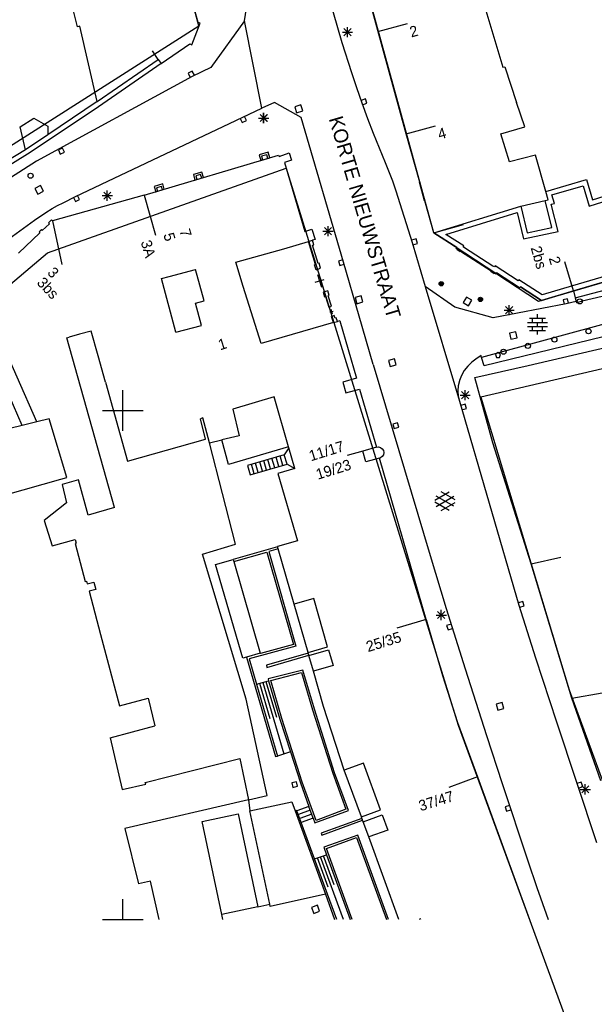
# Model space of a CAD drawing. Header units: millimetres. Extents: x 135944 to 142000, y 454200 to 456692.
# Tile 26 of 153: x 136790 to 136846, y 455692 to 455788. Entities that reach past the tile are written whole.
import ezdxf
from ezdxf.enums import TextEntityAlignment as Align

# ---------------------------------------------------------------- set-up
doc = ezdxf.new("R2010")
doc.units = ezdxf.units.MM
for name, color, linetype in [('TotaalGBKN2013_Bistad', 251, 'Continuous'), ('TotaalGBKN2013X$0$Contouren', 251, 'Continuous'), ('TotaalGBKN2013X$0$Xref', 251, 'Continuous')]:
    doc.layers.add(name, color=color, linetype=linetype)
doc.layers.add('TotaalGBKN2013X$0$PSVPORTS', color=251, linetype='Continuous', plot=False)
doc.styles.add('TotaalGBKN2013X$0$GBKN binnenstad 2009$0$Standard', font='txt')

# ---------------------------------------------------------------- blocks, each defined once
blk = doc.blocks.new('TotaalGBKN2013X$0$GBKN binnenstad 2009')
at = {"layer": 'TotaalGBKN2013_Bistad'}
for p, q in [((136807383, 455788106), (136804417, 455799154)), ((136795550, 455787685), (136793312, 455796505)), ((136819501, 455793181), (136821531, 455786161)), ((136825043, 455787317), (136823428, 455793408)), ((136811966, 455788286), (136812431, 455791351)), ((136835465, 455789932), (136837343, 455783719)), ((136811966, 455788286), (136808643, 455783687)), ((136813655, 455779682), (136811966, 455788286)), ((136795747, 455787743), (136795550, 455787685)), ((136797480, 455780339), (136795747, 455787743)), ((136806789, 455785929), (136807589, 455788028)), ((136807589, 455788028), (136807383, 455788106)), ((136821581, 455787162), (136822581, 455787162)), ((136821727, 455786808), (136822435, 455787516)), ((136822435, 455786808), (136821727, 455787516)), ((136822081, 455786662), (136822081, 455787662)), ((136827841, 455777176), (136825043, 455787317)), ((136825072, 455787214), (136827964, 455788012)), ((136803465, 455784491), (136802895, 455785313)), ((136803746, 455784078), (136806583, 455786007)), ((136806583, 455786007), (136806789, 455785929)), ((136821531, 455786161), (136822461, 455783201)), ((136797480, 455780339), (136803465, 455784491)), ((136803465, 455784491), (136803746, 455784078)), ((136803746, 455784078), (136797602, 455779816)), ((136806821, 455783324), (136806420, 455783120)), ((136808643, 455783687), (136806821, 455782821)), ((136807025, 455782923), (136806821, 455783324)), ((136837343, 455783719), (136837530, 455783770)), ((136837530, 455783770), (136838702, 455780238)), ((136806821, 455782821), (136791491, 455774481)), ((136806420, 455783120), (136806624, 455782719)), ((136822461, 455783201), (136822961, 455781713)), ((136822961, 455781713), (136823481, 455780231)), ((136823828, 455780599), (136823405, 455780447)), ((136823980, 455780176), (136823828, 455780599)), ((136797602, 455779816), (136790894, 455775323)), ((136797480, 455780339), (136792633, 455777088)), ((136795341, 455771011), (136813655, 455779682)), ((136814891, 455780261), (136813655, 455779682)), ((136817511, 455778791), (136814891, 455780261)), ((136817497, 455780013), (136816902, 455779838)), ((136816902, 455779838), (136817077, 455779243)), ((136817077, 455779243), (136817672, 455779418)), ((136817672, 455779418), (136817497, 455780013)), ((136823481, 455780231), (136824044, 455778692)), ((136823557, 455780024), (136823980, 455780176)), ((136839492, 455777858), (136838702, 455780238)), ((136789905, 455777873), (136791253, 455778704)), ((136791253, 455778704), (136792613, 455777929)), ((136811534, 455778690), (136811726, 455778283)), ((136811726, 455778283), (136812133, 455778475)), ((136812133, 455778475), (136811941, 455778882)), ((136813331, 455778722), (136814331, 455778722)), ((136813341, 455778722), (136814341, 455778722)), ((136813477, 455778368), (136814185, 455779076)), ((136814185, 455778368), (136813477, 455779076)), ((136813487, 455778368), (136814195, 455779076)), ((136814195, 455778368), (136813487, 455779076)), ((136813831, 455778222), (136813831, 455779222)), ((136813841, 455778222), (136813841, 455779222)), ((136821691, 455764571), (136817511, 455778791)), ((136824044, 455778692), (136824601, 455777231)), ((136790420, 455775611), (136789905, 455777873)), ((136792613, 455777929), (136792633, 455777088)), ((136827841, 455777176), (136830733, 455777974)), ((136837148, 455777163), (136839492, 455777858)), ((136792633, 455777088), (136790420, 455775611)), ((136824601, 455777231), (136825781, 455774371)), ((136829177, 455772420), (136827841, 455777176)), ((136837996, 455774413), (136837148, 455777163)), ((136790420, 455775611), (136786438, 455773191)), ((136794062, 455775773), (136793653, 455775586)), ((136793653, 455775586), (136793840, 455775177)), ((136794249, 455775364), (136794062, 455775773)), ((136790894, 455775323), (136786692, 455772760)), ((136793840, 455775177), (136794249, 455775364)), ((136802101, 455771141), (136815301, 455775081)), ((136814133, 455775120), (136813628, 455774969)), ((136813628, 455774969), (136813733, 455774614)), ((136814238, 455774765), (136814133, 455775120)), ((136815301, 455775081), (136815361, 455774951)), ((136815361, 455774951), (136816351, 455775291)), ((136816571, 455774571), (136815871, 455774351)), ((136816351, 455775291), (136816571, 455774571)), ((136840540, 455775083), (136837996, 455774413)), ((136841556, 455771518), (136840540, 455775083)), ((136791491, 455774481), (136772531, 455762411)), ((136815871, 455774351), (136817881, 455767581)), ((136825781, 455774371), (136826501, 455772551)), ((136807637, 455773174), (136807172, 455773035)), ((136807172, 455773035), (136807275, 455772686)), ((136807740, 455772825), (136807637, 455773174)), ((136841556, 455771518), (136845569, 455772672)), ((136845569, 455772672), (136846172, 455770695)), ((136791884, 455772097), (136791338, 455771803)), ((136791338, 455771803), (136791632, 455771257)), ((136792178, 455771551), (136791884, 455772097)), ((136803778, 455772012), (136803314, 455771874)), ((136803314, 455771874), (136803414, 455771534)), ((136803878, 455771672), (136803778, 455772012)), ((136826501, 455772551), (136826834, 455771580)), ((136829139, 455772409), (136829177, 455772420)), ((136829650, 455770593), (136829139, 455772409)), ((136846172, 455770695), (136851568, 455772398)), ((136791632, 455771257), (136792178, 455771551)), ((136802101, 455771141), (136793075, 455768617)), ((136794121, 455770381), (136795341, 455771011)), ((136795139, 455770909), (136795346, 455770509)), ((136795346, 455770509), (136795746, 455770716)), ((136795746, 455770716), (136795539, 455771115)), ((136797961, 455771102), (136798961, 455771102)), ((136798107, 455770748), (136798815, 455771456)), ((136798815, 455770748), (136798107, 455771456)), ((136798461, 455770602), (136798461, 455771602)), ((136802101, 455771141), (136803214, 455767228)), ((136826834, 455771580), (136828441, 455766491)), ((136792419, 455769452), (136793041, 455769831)), ((136793041, 455769831), (136793574, 455770119)), ((136793574, 455770119), (136794121, 455770381)), ((136829689, 455770604), (136829650, 455770593)), ((136830576, 455767455), (136829689, 455770604)), ((136839123, 455770070), (136841499, 455770618)), ((136839123, 455770070), (136839738, 455767436)), ((136842172, 455767959), (136841499, 455770618)), ((136791301, 455768698), (136792419, 455769452)), ((136771431, 455754401), (136791301, 455768698)), ((136792774, 455768331), (136792075, 455767667)), ((136792979, 455768718), (136792678, 455768432)), ((136792678, 455768432), (136792774, 455768331)), ((136793075, 455768617), (136792979, 455768718)), ((136793075, 455768617), (136793996, 455764331)), ((136817881, 455767581), (136818571, 455767801)), ((136818571, 455767801), (136818881, 455766791)), ((136819807, 455767258), (136820515, 455767966)), ((136820515, 455767258), (136819807, 455767966)), ((136820161, 455767112), (136820161, 455768112)), ((136830576, 455767455), (136833468, 455768253)), ((136839738, 455767436), (136842172, 455767959)), ((136844469, 455761062), (136870780, 455768054)), ((136791846, 455767449), (136789738, 455765446)), ((136791979, 455767768), (136791750, 455767550)), ((136791750, 455767550), (136791846, 455767449)), ((136792075, 455767667), (136791979, 455767768)), ((136819661, 455767612), (136820661, 455767612)), ((136828812, 455766844), (136828381, 455766712)), ((136828943, 455766413), (136828812, 455766844)), ((136830576, 455767455), (136832824, 455766011)), ((136811091, 455764581), (136815831, 455765861)), ((136815831, 455765861), (136818242, 455766596)), ((136818242, 455766596), (136818624, 455766713)), ((136818920, 455764345), (136818242, 455766596)), ((136818881, 455766791), (136818624, 455766713)), ((136818757, 455766268), (136818624, 455766713)), ((136818647, 455766235), (136818757, 455766268)), ((136819190, 455764433), (136818647, 455766235)), ((136828441, 455766491), (136829703, 455762190)), ((136828512, 455766282), (136828943, 455766413)), ((136832824, 455766011), (136832759, 455765910)), ((136832759, 455765910), (136832871, 455765838)), ((136844294, 455761737), (136859155, 455766123)), ((136832871, 455765838), (136832844, 455765796)), ((136832844, 455765796), (136833147, 455765601)), ((136833147, 455765601), (136833174, 455765643)), ((136833174, 455765643), (136836184, 455763709)), ((136811821, 455762171), (136811091, 455764581)), ((136818822, 455764313), (136818920, 455764345)), ((136818980, 455763826), (136818822, 455764313)), ((136818980, 455763826), (136819435, 455763974)), ((136819277, 455764461), (136819190, 455764433)), ((136819435, 455763974), (136819277, 455764461)), ((136821626, 455764790), (136821194, 455764664)), ((136821194, 455764664), (136821320, 455764232)), ((136821320, 455764232), (136821752, 455764358)), ((136823221, 455759271), (136821691, 455764571)), ((136844291, 455761736), (136843435, 455764612)), ((136803794, 455762945), (136804540, 455763146)), ((136804540, 455763146), (136807147, 455763850)), ((136807979, 455760771), (136807147, 455763850)), ((136819132, 455763349), (136819528, 455762103)), ((136836184, 455763709), (136836157, 455763667)), ((136836157, 455763667), (136836488, 455763455)), ((136836488, 455763455), (136836515, 455763497)), ((136836515, 455763497), (136836661, 455763403)), ((136836661, 455763403), (136836726, 455763504)), ((136836726, 455763504), (136838996, 455762046)), ((136805214, 455757683), (136803794, 455762945)), ((136813598, 455756568), (136811821, 455762171)), ((136818887, 455762585), (136819773, 455762867)), ((136829703, 455762190), (136833081, 455750911)), ((136832641, 455760151), (136829703, 455762190)), ((136869726, 455762719), (136835509, 455754388)), ((136838996, 455762046), (136839066, 455762153)), ((136839066, 455762153), (136841137, 455760796)), ((136791539, 455748869), (136785841, 455761743)), ((136820130, 455761762), (136819679, 455761626)), ((136819679, 455761626), (136819819, 455761161)), ((136819819, 455761161), (136819924, 455761192)), ((136819924, 455761192), (136820239, 455760151)), ((136820270, 455761297), (136820130, 455761762)), ((136820183, 455761271), (136820270, 455761297)), ((136820498, 455760229), (136820183, 455761271)), ((136823409, 455761258), (136822815, 455761080)), ((136822815, 455761080), (136822993, 455760486)), ((136823587, 455760664), (136823409, 455761258)), ((136833757, 455761143), (136833430, 455760616)), ((136834284, 455760816), (136833757, 455761143)), ((136841137, 455760796), (136844294, 455761737)), ((136844294, 455761737), (136844469, 455761062)), ((136844469, 455761062), (136844560, 455760693)), ((136848084, 455761435), (136845126, 455760718)), ((136807124, 455760541), (136807979, 455760771)), ((136807713, 455758357), (136807124, 455760541)), ((136820239, 455760151), (136820361, 455760188)), ((136820361, 455760188), (136820498, 455760229)), ((136822993, 455760486), (136823587, 455760664)), ((136836391, 455759081), (136832641, 455760151)), ((136833430, 455760616), (136833957, 455760289)), ((136833957, 455760289), (136834284, 455760816)), ((136843581, 455760481), (136836391, 455759081)), ((136837607, 455759498), (136838315, 455760206)), ((136838315, 455759498), (136837607, 455760206)), ((136837961, 455759352), (136837961, 455760352)), ((136843708, 455760967), (136843267, 455760877)), ((136843267, 455760877), (136843358, 455760436)), ((136844560, 455760693), (136843581, 455760481)), ((136843799, 455760526), (136843708, 455760967)), ((136844560, 455760693), (136844586, 455760587)), ((136844586, 455760587), (136844709, 455760617)), ((136845126, 455760718), (136844709, 455760617)), ((136820330, 455759671), (136820656, 455759763)), ((136820429, 455759945), (136820558, 455759489)), ((136820514, 455759240), (136820619, 455759272)), ((136820701, 455758622), (136820514, 455759240)), ((136820773, 455759318), (136820619, 455759272)), ((136820846, 455759077), (136820773, 455759318)), ((136820958, 455759111), (136820846, 455759077)), ((136821078, 455758731), (136820958, 455759111)), ((136824611, 455754521), (136823221, 455759271)), ((136837461, 455759852), (136838461, 455759852)), ((136840752, 455759048), (136840752, 455759448)), ((136805214, 455757683), (136807713, 455758357)), ((136820701, 455758622), (136813598, 455756568)), ((136820701, 455758622), (136821078, 455758731)), ((136821321, 455758801), (136821078, 455758731)), ((136821321, 455758801), (136822951, 455753161)), ((136848487, 455758793), (136835258, 455755206)), ((136839772, 455758648), (136841732, 455758648)), ((136839772, 455758248), (136841732, 455758248)), ((136839952, 455759048), (136841552, 455759048)), ((136840252, 455758648), (136840252, 455759048)), ((136840252, 455757848), (136840252, 455758248)), ((136840752, 455758248), (136840752, 455758648)), ((136841252, 455758648), (136841252, 455759048)), ((136841252, 455757848), (136841252, 455758248)), ((136794471, 455757134), (136794705, 455757199)), ((136795724, 455757482), (136794705, 455757199)), ((136796879, 455757803), (136795724, 455757482)), ((136797563, 455755348), (136796879, 455757803)), ((136838608, 455757733), (136838003, 455757596)), ((136838003, 455757596), (136838140, 455756991)), ((136838745, 455757128), (136838608, 455757733)), ((136839952, 455757848), (136841552, 455757848)), ((136840752, 455757448), (136840752, 455757848)), ((136799183, 455740465), (136794471, 455757134)), ((136838140, 455756991), (136838745, 455757128)), ((136839841, 455754410), (136849734, 455756724)), ((136798279, 455752776), (136797563, 455755348)), ((136835203, 455755386), (136834693, 455755049)), ((136835258, 455755206), (136835203, 455755386)), ((136836861, 455755692), (136836611, 455755510)), ((136836611, 455755510), (136836715, 455755192)), ((136837111, 455755510), (136836861, 455755692)), ((136837008, 455755192), (136837111, 455755510)), ((136824611, 455754521), (136830201, 455735741)), ((136826698, 455755084), (136826101, 455754919)), ((136826101, 455754919), (136826266, 455754322)), ((136826266, 455754322), (136826863, 455754487)), ((136826863, 455754487), (136826698, 455755084)), ((136833895, 455754343), (136833551, 455753908)), ((136834291, 455754731), (136833895, 455754343)), ((136834693, 455755049), (136834291, 455754731)), ((136834604, 455753221), (136839841, 455754410)), ((136835509, 455754388), (136835258, 455755206)), ((136836715, 455755192), (136837008, 455755192)), ((136833281, 455753447), (136833083, 455752951)), ((136833551, 455753908), (136833281, 455753447)), ((136790109, 455748518), (136788401, 455752433)), ((136798279, 455752776), (136800433, 455745018)), ((136822951, 455753161), (136821611, 455752781)), ((136821611, 455752781), (136821911, 455751721)), ((136832961, 455752416), (136832926, 455751910)), ((136833071, 455752911), (136832961, 455752416)), ((136833083, 455752951), (136833071, 455752911)), ((136836361, 455746801), (136834604, 455753221)), ((136800000, 455750000), (136800000, 455752000)), ((136821911, 455751721), (136823251, 455752093)), ((136823251, 455752093), (136824911, 455746391)), ((136832926, 455751910), (136832967, 455751405)), ((136832967, 455751405), (136833081, 455750911)), ((136833141, 455751502), (136834141, 455751502)), ((136833287, 455751148), (136833995, 455751856)), ((136833995, 455751148), (136833287, 455751856)), ((136833641, 455751002), (136833641, 455752002)), ((136814863, 455751333), (136810790, 455750124)), ((136816283, 455746420), (136814863, 455751333)), ((136833081, 455750911), (136838931, 455730881)), ((136833636, 455750622), (136833203, 455750497)), ((136833761, 455750189), (136833636, 455750622)), ((136798000, 455750000), (136800000, 455750000)), ((136800000, 455750000), (136802000, 455750000)), ((136800000, 455748000), (136800000, 455750000)), ((136810790, 455750124), (136811441, 455747520)), ((136833328, 455750064), (136833761, 455750189)), ((136790109, 455748518), (136786919, 455747735)), ((136791539, 455748869), (136790109, 455748518)), ((136792748, 455749166), (136791539, 455748869)), ((136794471, 455743404), (136792748, 455749166)), ((136807867, 455749257), (136807610, 455749181)), ((136808124, 455747178), (136807610, 455749181)), ((136808493, 455746826), (136807867, 455749257)), ((136826975, 455748776), (136826545, 455748644)), ((136826545, 455748644), (136826677, 455748214)), ((136827107, 455748346), (136826975, 455748776)), ((136811441, 455747520), (136809735, 455747118)), ((136826677, 455748214), (136827107, 455748346)), ((136800433, 455745018), (136808124, 455747178)), ((136808493, 455746826), (136809735, 455747118)), ((136811061, 455736851), (136808493, 455746826)), ((136810382, 455744693), (136809735, 455747118)), ((136840112, 455734946), (136836361, 455746801)), ((136816283, 455746420), (136810382, 455744693)), ((136815862, 455745652), (136812231, 455744602)), ((136816130, 455744719), (136815861, 455745650)), ((136816309, 455746332), (136815862, 455745652)), ((136816309, 455746332), (136816283, 455746420)), ((136816900, 455744287), (136816309, 455746332)), ((136823579, 455746011), (136822027, 455745567)), ((136824911, 455746391), (136823580, 455746005)), ((136823890, 455744935), (136823580, 455746005)), ((136824911, 455746391), (136825120, 455746417)), ((136825120, 455746417), (136825323, 455746364)), ((136825323, 455746364), (136825492, 455746239)), ((136825598, 455745648), (136825482, 455745472)), ((136825492, 455746239), (136825603, 455746061)), ((136825640, 455745854), (136825598, 455745648)), ((136825603, 455746061), (136825640, 455745854)), ((136812231, 455744602), (136812500, 455743671)), ((136812500, 455743671), (136816130, 455744721)), ((136812903, 455743787), (136812634, 455744718)), ((136813306, 455743903), (136813037, 455744834)), ((136813710, 455744020), (136813441, 455744951)), ((136814113, 455744136), (136813844, 455745067)), ((136814516, 455744253), (136814247, 455745184)), ((136814920, 455744369), (136814651, 455745300)), ((136815323, 455744486), (136815054, 455745417)), ((136815726, 455744602), (136815457, 455745533)), ((136816130, 455744721), (136816900, 455744287)), ((136825221, 455745321), (136823890, 455744935)), ((136825310, 455745352), (136825221, 455745321)), ((136829814, 455729447), (136825221, 455745321)), ((136825482, 455745472), (136825310, 455745352)), ((136816900, 455744287), (136815239, 455743807)), ((136815239, 455743807), (136817151, 455737187)), ((136788446, 455741713), (136793887, 455743240)), ((136793887, 455743240), (136794471, 455743404)), ((136795642, 455743193), (136794041, 455742711)), ((136794041, 455742711), (136794448, 455740917)), ((136796569, 455739706), (136795642, 455743193)), ((136830657, 455741188), (136832059, 455741997)), ((136832657, 455741205), (136831271, 455742006)), ((136794448, 455740917), (136792262, 455739179)), ((136832058, 455740165), (136830657, 455740974)), ((136830794, 455740575), (136832527, 455741574)), ((136832527, 455740586), (136830795, 455741588)), ((136831271, 455740156), (136832657, 455740956)), ((136799183, 455740465), (136796569, 455739706)), ((136792262, 455739179), (136793037, 455736688)), ((136793037, 455736688), (136795295, 455737328)), ((136795295, 455737328), (136795392, 455736958)), ((136795392, 455736958), (136795305, 455736935)), ((136795305, 455736935), (136796283, 455733201)), ((136807816, 455735888), (136811061, 455736851)), ((136817151, 455737187), (136815191, 455736621)), ((136812124, 455721630), (136807816, 455735888)), ((136815199, 455736593), (136810841, 455735361)), ((136810903, 455735146), (136814141, 455736073)), ((136814141, 455736073), (136816771, 455726991)), ((136815257, 455736393), (136814341, 455736130)), ((136814341, 455736130), (136817011, 455726851)), ((136815191, 455736621), (136815199, 455736593)), ((136815257, 455736393), (136815199, 455736593)), ((136816827, 455730960), (136815257, 455736393)), ((136809111, 455734861), (136810841, 455735361)), ((136810841, 455735361), (136810903, 455735146)), ((136810903, 455735146), (136813501, 455726161)), ((136830201, 455735741), (136831775, 455730526)), ((136840112, 455734946), (136843055, 455735599)), ((136844119, 455721735), (136840112, 455734946)), ((136811771, 455725661), (136809111, 455734861)), ((136796283, 455733201), (136796411, 455733232)), ((136796411, 455733232), (136796493, 455732953)), ((136796493, 455732953), (136797135, 455733125)), ((136797135, 455733125), (136797332, 455732415)), ((136797332, 455732415), (136796671, 455732250)), ((136796671, 455732250), (136797796, 455728001)), ((136818761, 455731521), (136816827, 455730960)), ((136820121, 455726791), (136818761, 455731521)), ((136839302, 455731233), (136838872, 455731103)), ((136839433, 455730803), (136839302, 455731233)), ((136818194, 455726229), (136816827, 455730960)), ((136830937, 455729548), (136831645, 455730256)), ((136831645, 455729548), (136830937, 455730256)), ((136831291, 455729402), (136831291, 455730402)), ((136831775, 455730526), (136833625, 455724618)), ((136838931, 455730881), (136840551, 455725711)), ((136839002, 455730672), (136839433, 455730803)), ((136829814, 455729447), (136826930, 455728623)), ((136829814, 455729447), (136831401, 455723961)), ((136830791, 455729902), (136831791, 455729902)), ((136832250, 455729004), (136831820, 455728871)), ((136831820, 455728871), (136831954, 455728441)), ((136831954, 455728441), (136832383, 455728574)), ((136797796, 455728001), (136799657, 455720971)), ((136817011, 455726851), (136812410, 455725594)), ((136816771, 455726991), (136813516, 455726109)), ((136818194, 455726229), (136820121, 455726791)), ((136818211, 455726161), (136818194, 455726229)), ((136818280, 455725931), (136820211, 455726491)), ((136820211, 455726491), (136820661, 455724941)), ((136812142, 455725768), (136811771, 455725661)), ((136813501, 455726161), (136812142, 455725768)), ((136812142, 455725768), (136814991, 455715991)), ((136812410, 455725594), (136813131, 455723120)), ((136813516, 455726109), (136813501, 455726161)), ((136818211, 455726161), (136814101, 455724961)), ((136814161, 455724761), (136818271, 455725961)), ((136818240, 455726065), (136818211, 455726161)), ((136818271, 455725961), (136818240, 455726065)), ((136818280, 455725931), (136818271, 455725961)), ((136818728, 455724380), (136818280, 455725931)), ((136840551, 455725711), (136842612, 455719411)), ((136814101, 455724961), (136814161, 455724761)), ((136817691, 455724491), (136814264, 455723624)), ((136818821, 455720661), (136817691, 455724491)), ((136820661, 455724941), (136818728, 455724380)), ((136819731, 455720911), (136818728, 455724380)), ((136833625, 455724618), (136835726, 455718081)), ((136813131, 455723120), (136814323, 455723423)), ((136814054, 455723355), (136815092, 455719860)), ((136814264, 455723624), (136814323, 455723423)), ((136814323, 455723423), (136815421, 455719671)), ((136814524, 455723480), (136817551, 455724251)), ((136815621, 455719731), (136814524, 455723480)), ((136817551, 455724251), (136818621, 455720601)), ((136831401, 455723961), (136832891, 455719351)), ((136813131, 455723120), (136815191, 455716051)), ((136813421, 455723194), (136814447, 455719747)), ((136813754, 455723278), (136815824, 455716256)), ((136799657, 455720971), (136802490, 455721732)), ((136802490, 455721732), (136803152, 455719011)), ((136814185, 455712183), (136812124, 455721630)), ((136844119, 455721735), (136847104, 455722260)), ((136846973, 455713602), (136844119, 455721735)), ((136818621, 455720601), (136820621, 455714351)), ((136820801, 455714411), (136818821, 455720661)), ((136821751, 455714671), (136819731, 455720911)), ((136837288, 455721314), (136836691, 455721149)), ((136836691, 455721149), (136836856, 455720552)), ((136836856, 455720552), (136837453, 455720717)), ((136837453, 455720717), (136837288, 455721314)), ((136815421, 455719671), (136816457, 455716460)), ((136817621, 455713471), (136815621, 455719731)), ((136798744, 455717851), (136803152, 455719011)), ((136832891, 455719351), (136834845, 455714010)), ((136842612, 455719411), (136846558, 455707562)), ((136798744, 455717851), (136799926, 455712750)), ((136835726, 455718081), (136837268, 455713345)), ((136802188, 455713460), (136811476, 455715802)), ((136811476, 455715802), (136812341, 455711731)), ((136814991, 455715991), (136815191, 455716051)), ((136816457, 455716460), (136815191, 455716051)), ((136816457, 455716460), (136817441, 455713411)), ((136823631, 455715361), (136821751, 455714671)), ((136823436, 455710073), (136821751, 455714671)), ((136825311, 455710761), (136823631, 455715361)), ((136820621, 455714351), (136821911, 455710821)), ((136822171, 455710701), (136820801, 455714411)), ((136834845, 455714010), (136832034, 455712963)), ((136834845, 455714010), (136839969, 455700000)), ((136799926, 455712750), (136802238, 455713282)), ((136802238, 455713282), (136802188, 455713460)), ((136817047, 455713516), (136816609, 455713412)), ((136816609, 455713412), (136816713, 455712974)), ((136816713, 455712974), (136817151, 455713078)), ((136817151, 455713078), (136817047, 455713516)), ((136817441, 455713411), (136818278, 455711104)), ((136818991, 455709731), (136817621, 455713471)), ((136837268, 455713345), (136839799, 455705757)), ((136845053, 455713478), (136844627, 455713335)), ((136844769, 455712908), (136845196, 455713051)), ((136844951, 455712772), (136845951, 455712772)), ((136845196, 455713051), (136845053, 455713478)), ((136845097, 455712418), (136845805, 455713126)), ((136845805, 455712418), (136845097, 455713126)), ((136845451, 455712272), (136845451, 455713272)), ((136812341, 455711731), (136800171, 455708941)), ((136812341, 455711731), (136814185, 455712183)), ((136812341, 455711731), (136812481, 455710651)), ((136812481, 455710651), (136816611, 455711551)), ((136816611, 455711551), (136816931, 455710673)), ((136816931, 455710673), (136817091, 455710731)), ((136817091, 455710731), (136817110, 455710679)), ((136818278, 455711104), (136817110, 455710679)), ((136818697, 455709951), (136818278, 455711104)), ((136821911, 455710821), (136818991, 455709731)), ((136823436, 455710073), (136825311, 455710761)), ((136837985, 455711197), (136837558, 455711054)), ((136837558, 455711054), (136837700, 455710627)), ((136837700, 455710627), (136838127, 455710770)), ((136807791, 455709611), (136811321, 455710361)), ((136811321, 455710361), (136813261, 455701241)), ((136814436, 455701492), (136812481, 455710651)), ((136816931, 455710673), (136819901, 455702489)), ((136817531, 455709527), (136817110, 455710679)), ((136818418, 455710719), (136817252, 455710295)), ((136818557, 455710335), (136817391, 455709911)), ((136818697, 455709951), (136817531, 455709527)), ((136818697, 455709951), (136818871, 455709471)), ((136818871, 455709471), (136822171, 455710701)), ((136823489, 455709928), (136819491, 455708471)), ((136823489, 455709928), (136823436, 455710073)), ((136823537, 455709798), (136823489, 455709928)), ((136823554, 455709750), (136823537, 455709798)), ((136823615, 455709586), (136825481, 455710271)), ((136825481, 455710271), (136826031, 455708781)), ((136800171, 455708941), (136801521, 455703501)), ((136809731, 455700481), (136807791, 455709611)), ((136818841, 455705941), (136817531, 455709527)), ((136819551, 455708291), (136823554, 455709750)), ((136823615, 455709586), (136823554, 455709750)), ((136824161, 455708095), (136823615, 455709586)), ((136819491, 455708471), (136819551, 455708291)), ((136823091, 455708291), (136819755, 455707080)), ((136819998, 455706966), (136822971, 455708031)), ((136822971, 455708031), (136825898, 455700000)), ((136826114, 455700000), (136823091, 455708291)), ((136826031, 455708781), (136824161, 455708095)), ((136827128, 455700000), (136824161, 455708095)), ((136819755, 455707080), (136820026, 455706336)), ((136822534, 455700000), (136819998, 455706966)), ((136818841, 455705941), (136820026, 455706336)), ((136821012, 455700000), (136818841, 455705941)), ((136820188, 455703171), (136819140, 455706041)), ((136821677, 455700000), (136819435, 455706139)), ((136820773, 455703385), (136819731, 455706238)), ((136820026, 455706336), (136822332, 455700001)), ((136839799, 455705757), (136840688, 455703150)), ((136802701, 455703771), (136801521, 455703501)), ((136803577, 455700000), (136802701, 455703771)), ((136840688, 455703150), (136841601, 455700551)), ((136819901, 455702489), (136814481, 455701281)), ((136819901, 455702489), (136820810, 455700000)), ((136800000, 455700000), (136800000, 455702000)), ((136813261, 455701241), (136809731, 455700481)), ((136813261, 455701241), (136814436, 455701492)), ((136814481, 455701281), (136814436, 455701492)), ((136819111, 455701383), (136818532, 455701162)), ((136818532, 455701162), (136818753, 455700583)), ((136819332, 455700804), (136819111, 455701383)), ((136809833, 455700000), (136809731, 455700481)), ((136818753, 455700583), (136819332, 455700804)), ((136841601, 455700551), (136841801, 455700000)), ((136798000, 455700000), (136800000, 455700000)), ((136800000, 455700000), (136802000, 455700000)), ((136822332, 455700001), (136822329, 455700000)), ((136822332, 455700001), (136822332, 455700000)), ((136829251, 455700051), (136829111, 455700000)), ((136829270, 455700000), (136829251, 455700051))]:
    blk.add_line(p, q, dxfattribs=at)
for centre, radius in [((136790922, 455773052), 250), ((136831291, 455762442), 215), ((136831291, 455762442), 155), ((136831291, 455762442), 95), ((136831291, 455762442), 35), ((136835141, 455760912), 215), ((136835141, 455760912), 155), ((136835141, 455760912), 95), ((136835141, 455760912), 35), ((136844907, 455760714), 250), ((136842411, 455756962), 250), ((136845761, 455757782), 250), ((136839811, 455756342), 250), ((136837421, 455755762), 250)]:
    blk.add_circle(centre, radius, dxfattribs=at)
for points in [[(136813541, 455774556), (136814429, 455774821), (136814266, 455775367), (136813378, 455775102)], [(136807083, 455772628), (136807931, 455772881), (136807770, 455773421), (136806922, 455773168)], [(136803222, 455771476), (136804069, 455771728), (136803911, 455772259), (136803064, 455772007)]]:
    blk.add_3dface(points, dxfattribs=at)
at = {"layer": 'TotaalGBKN2013_Bistad', "style": 'TotaalGBKN2013X$0$GBKN binnenstad 2009$0$Standard'}
for s, rotation, p in [('2', 15.3595, (136828206.4, 455787143.2)), ('4', 15.3595, (136830975.4, 455777105.2)), ('7', 286.1985, (136806055.1, 455767820)), ('5', 286.1985, (136804469.1, 455767426)), ('3A', 286.1985, (136802243.1, 455766702)), ('3', 313.5353, (136792880, 455763837)), ('3bs', 313.5353, (136791850, 455762846))]:
    blk.add_text(s, height=1054, rotation=rotation, dxfattribs=at).set_placement(p, align=Align.MIDDLE_LEFT)
blk.add_text('KORTE NIEUWSTRAAT', height=1400, rotation=286.305764, dxfattribs=at).set_placement((136823784.1, 455768979.7), align=Align.MIDDLE)
for s, rotation, p in [('2bs', 286.1055, (136841203, 455763944.1)), ('2', 286.1055, (136842572.9, 455764351.8)), ('1', 17.3905, (136810144.2, 455756637.2)), ('11/17', 17.1273, (136821690.7, 455746539.5)), ('19/23', 17.1273, (136822377.2, 455744731)), ('25/35', 17.1273, (136827307.8, 455727794.9)), ('37/47', 17.1273, (136832474, 455712155))]:
    blk.add_text(s, height=1054, rotation=rotation, dxfattribs=at).set_placement(p, align=Align.MIDDLE_RIGHT)

msp = doc.modelspace()

# ---------------------------------------------------------------- linework, layer by layer
at = {"layer": 'TotaalGBKN2013X$0$Contouren'}
for p, q in [((136807.468, 455787.79), (136800.05, 455814.96)), ((136830.576, 455767.455), (136822.744, 455795.891)), ((136768.663, 455763.113), (136807.468, 455787.79)), ((136938.359, 455775.34), (136835.181, 455751.313)), ((136792.596, 455765.468), (136816.046, 455773.787)), ((136816.046, 455773.787), (136832.939, 455719.097)), ((136887.289, 455774.291), (136840.865, 455760.716)), ((136840.865, 455760.716), (136830.576, 455767.455)), ((136783.725, 455758.024), (136792.596, 455765.468)), ((136835.181, 455751.313), (136843.875, 455722.541)), ((136843.875, 455722.541), (136858.581, 455682.208)), ((136832.939, 455719.097), (136846.082, 455683.292))]:
    msp.add_line(p, q, dxfattribs=at)
at = {"layer": 'TotaalGBKN2013X$0$PSVPORTS'}
for points in [[(136859.26, 455766.15), (136844.33, 455761.75), (136841.14, 455760.8), (136839.066, 455762.153), (136838.996, 455762.046), (136836.726, 455763.504), (136836.661, 455763.403), (136836.515, 455763.497), (136836.488, 455763.455), (136836.157, 455763.667), (136836.184, 455763.709), (136833.174, 455765.643), (136833.147, 455765.601), (136832.844, 455765.796), (136832.871, 455765.838), (136832.759, 455765.91), (136832.824, 455766.011), (136830.576, 455767.455), (136839.12, 455770.07), (136839.738, 455767.436), (136842.172, 455767.959), (136841.499, 455770.618), (136841.79, 455770.69), (136841.56, 455771.519), (136845.569, 455772.672), (136846.172, 455770.695), (136851.568, 455772.398)], [(136859.26, 455766.15), (136844.33, 455761.75), (136841.14, 455760.8), (136839.066, 455762.153), (136838.996, 455762.046), (136836.726, 455763.504), (136836.661, 455763.403), (136836.515, 455763.497), (136836.488, 455763.455), (136836.157, 455763.667), (136836.184, 455763.709), (136833.174, 455765.643), (136833.147, 455765.601), (136832.844, 455765.796), (136832.871, 455765.838), (136832.759, 455765.91), (136832.824, 455766.011), (136830.576, 455767.455), (136839.12, 455770.07), (136839.738, 455767.436), (136842.172, 455767.959), (136841.499, 455770.618), (136841.79, 455770.69), (136841.56, 455771.519), (136845.569, 455772.672), (136846.172, 455770.695), (136851.568, 455772.398)], [(136859.122, 455766.63), (136844.188, 455762.229), (136841.219, 455761.345), (136838.921, 455762.845), (136838.849, 455762.735), (136836.576, 455764.195), (136836.511, 455764.094), (136836.365, 455764.188), (136836.364, 455764.187), (136833.562, 455765.988), (136833.562, 455765.988), (136833.45, 455766.06), (136833.515, 455766.161), (136831.754, 455767.293), (136838.755, 455769.435), (136839.363, 455766.844), (136842.784, 455767.579), (136842.107, 455770.253), (136842.409, 455770.328), (136842.174, 455771.176), (136845.234, 455772.055), (136845.841, 455770.066), (136852.236, 455772.085)], [(136859.122, 455766.63), (136844.188, 455762.229), (136841.219, 455761.345), (136838.921, 455762.845), (136838.849, 455762.735), (136836.576, 455764.195), (136836.511, 455764.094), (136836.365, 455764.188), (136836.364, 455764.187), (136833.562, 455765.988), (136833.562, 455765.988), (136833.45, 455766.06), (136833.515, 455766.161), (136831.754, 455767.293), (136838.755, 455769.435), (136839.363, 455766.844), (136842.784, 455767.579), (136842.107, 455770.253), (136842.409, 455770.328), (136842.174, 455771.176), (136845.234, 455772.055), (136845.841, 455770.066), (136852.236, 455772.085)]]:
    msp.add_lwpolyline(points, dxfattribs=at)

# ---------------------------------------------------------------- block references
at = {"layer": 'TotaalGBKN2013X$0$Xref', "xscale": 0.0009999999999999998, "yscale": 0.0009999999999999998, "zscale": 0.0009999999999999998}
msp.add_blockref('TotaalGBKN2013X$0$GBKN binnenstad 2009', (0, 0), dxfattribs=at)

doc.saveas('drawing.dxf')
